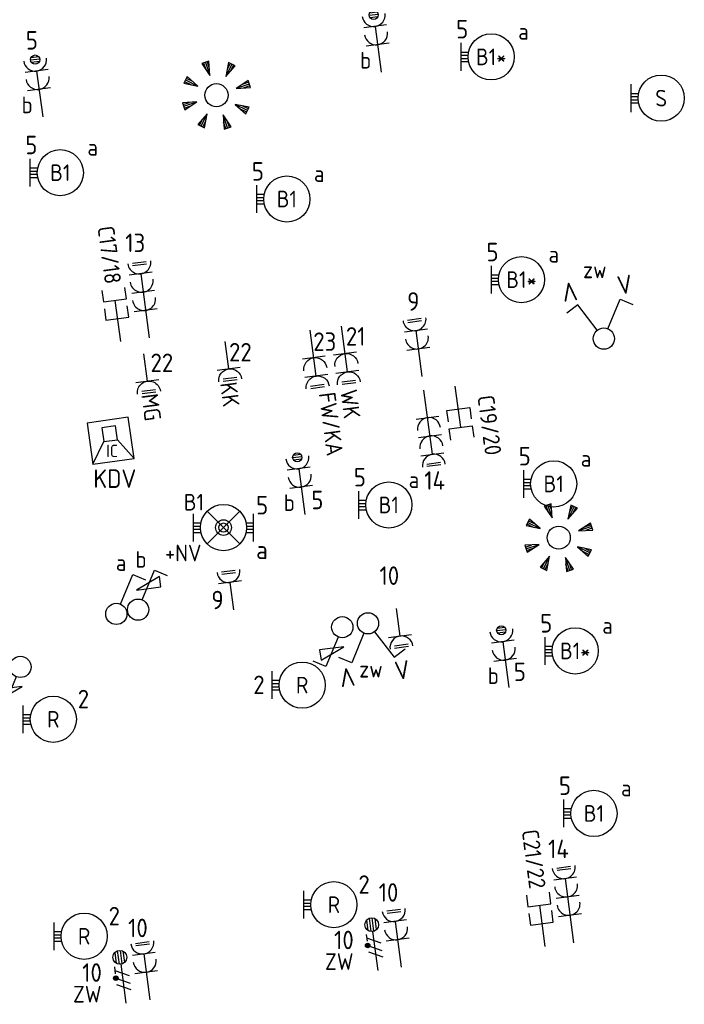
# Model space of a CAD drawing. Header units: millimetres. Extents: x -31842 to 195000, y -27609 to 95000.
# Tile 18 of 21: x 89651 to 96847, y 22337 to 32996. Entities that reach past the tile are written whole.
import ezdxf
from ezdxf.enums import TextEntityAlignment as Align

# ---------------------------------------------------------------- set-up
doc = ezdxf.new("R2010")
doc.units = ezdxf.units.MM
doc.header["$LTSCALE"] = 100
doc.header["$PDMODE"] = 1
for name, color, linetype in [('EB62203-_ATTRIB', 2, 'Continuous'), ('EB62204-_ATTRIB', 2, 'Continuous'), ('EB63101-_ATTRIB', 2, 'Continuous'), ('EB63102-_ATTRIB', 2, 'Continuous'), ('EB63103-_ATTRIB', 2, 'Continuous'), ('EB63106-_ATTRIB', 2, 'Continuous'), ('EB6422--_ATTRIB', 2, 'Continuous'), ('EB6441--_ATTRIB', 2, 'Continuous'), ('EB6531--_ATTRIB', 2, 'Continuous'), ('EL62203-_KRACHT-WCD230', 3, 'Continuous'), ('EL62204-_KRACHT-ASP230', 3, 'Continuous'), ('EL63101-_LICHT-ARM', 3, 'Continuous'), ('EL63102-_LICHT-SCH', 3, 'Continuous'), ('EL63103-_LICHT-WCD230V', 3, 'Continuous'), ('EL63106-_LICHT-WCDPLAF', 3, 'Continuous'), ('EL63501-_NOODVRL-ARM', 3, 'Continuous'), ('EL6422--_INTERCOM', 3, 'Continuous'), ('EL6441--_DATACOM', 3, 'Continuous'), ('EL6531--_ZONWERING', 3, 'Continuous')]:
    doc.layers.add(name, color=color, linetype=linetype)
doc.styles.add('ISO', font='iso.shx', dxfattribs={"height": 220})
doc.styles.add('NORATT', font='iso.shx')
doc.styles.add('NORDIM', font='isocp.shx')

# ---------------------------------------------------------------- blocks, each defined once
blk = doc.blocks.new('ES3W2L')
for p, q in [((-0.75, 3.25), (0.75, 3.25)), ((-0.75, 3), (0.75, 3)), ((1.25, 2), (-1.25, 2)), ((0, 2), (0, -3)), ((1.25, 0), (-1.25, 0))]:
    blk.add_line(p, q)
for centre in [(0, 3.25), (0, 1.25)]:
    blk.add_arc(centre, 1.25, 180, 0)
at = {"style": 'NORATT'}
for tag, flags, p in [('VERMOGEN', 9, (-2.5, 5)), ('GROEP', 8, (0, 5)), ('SCHAK', 8, (2.5, 5)), ('GELIJKI', 9, (5, 5)), ('GELIJK', 9, (5, 5)), ('KAST', 9, (7, 5)), ('TAL', 8, (2.5, 5))]:
    blk.add_attdef(tag, text='', height=1.8, rotation=90, dxfattribs=dict(at, flags=flags)).set_placement(p, align=Align.MIDDLE_CENTER)
at = {"style": 'NORATT', "flags": 8}
blk.add_attdef('DOEL', text='', height=1.8, rotation=90, dxfattribs=at).set_placement((-2.5, 5), align=Align.MIDDLE_LEFT)
at = {"style": 'NORATT'}
for tag, height, flags, p in [('GROEPI', 1.8, 9, (0, 9.5)), ('CODE', 3.5, 8, (0, 4.5)), ('M_CODE', 1.8, 9, (0, 0)), ('VERMOGENI', 1.8, 9, (0, -9.5)), ('DOELI', 1.8, 9, (0, -11.5))]:
    blk.add_attdef(tag, text='', height=height, dxfattribs=dict(at, flags=flags)).set_placement(p, align=Align.MIDDLE_CENTER)
blk = doc.blocks.new('ES3S1-R')
at = {"color": 2}
blk.add_lwpolyline([(0.1, 2.12), (2.75, 2.12), (2.75, 3.25)], close=True, dxfattribs=at)
blk.add_lwpolyline([(0.58, 1), (2.31, 4), (3.61, 3.25)])
blk.add_circle((0, 0), 1.15)
at = {"style": 'NORATT'}
for tag, flags, p in [('SCHAK', 8, (3, 5.5)), ('KAST', 9, (-3, 0.5)), ('M_CODE', 9, (0, 0)), ('DOEL', 9, (-3, -2)), ('GROEP', 9, (-3, -4.5))]:
    blk.add_attdef(tag, text='', height=1.8, dxfattribs=dict(at, flags=flags)).set_placement(p, align=Align.MIDDLE_CENTER)
blk = doc.blocks.new('ES3W2P')
at = {"color": 0}
for p, q in [((0.5, 3.25), (-0.5, 3.25)), ((0.43, 3.5), (-0.43, 3.5)), ((0.43, 3), (-0.43, 3)), ((1.25, 2), (-1.25, 2)), ((0, 2), (0, -3)), ((1.25, 0), (-1.25, 0))]:
    blk.add_line(p, q, dxfattribs=at)
blk.add_circle((0, 3.25), 0.5, dxfattribs=at)
for centre in [(0, 3.25), (0, 1.25)]:
    blk.add_arc(centre, 1.25, 180, 0, dxfattribs=at)
at = {"color": 0, "style": 'NORATT'}
for tag, flags, p in [('VERMOGEN', 9, (-2.5, 4.5)), ('GROEP', 8, (0, 5.5)), ('KAST', 9, (2.5, 4.5)), ('SCHAK', 8, (-1.5, -1.5)), ('TAL', 8, (1.59, -1.64))]:
    blk.add_attdef(tag, text='', height=1.8, rotation=90, dxfattribs=dict(at, flags=flags)).set_placement(p, align=Align.MIDDLE)
at = {"style": 'NORATT', "width": 0.7, "flags": 8}
blk.add_attdef('DOEL', text='', height=1.8, rotation=90, dxfattribs=at).set_placement((-2.5, 5.5), align=Align.MIDDLE_LEFT)
at = {"style": 'NORATT', "flags": 9}
blk.add_attdef('GELIJK', text='', height=1.8, rotation=90, dxfattribs=at).set_placement((5, 5.5), align=Align.MIDDLE_CENTER)
blk.add_attdef('M_CODE', text='', height=1.8, dxfattribs=at).set_placement((0, 0), align=Align.MIDDLE_CENTER)
blk = doc.blocks.new('ES3G10')
for p, q in [((-3.25, -1.5), (-3.25, 1.5)), ((-3.25, 0.52), (-2.44, 0.52)), ((-3.25, 0.17), (-2.49, 0.17)), ((-3.25, -0.17), (-2.49, -0.17)), ((-3.25, -0.52), (-2.44, -0.52))]:
    blk.add_line(p, q)
blk.add_circle((0, 0), 2.5)
at = {"style": 'NORATT', "flags": 9}
blk.add_attdef('GELIJK', text='', height=1.8, dxfattribs=at).set_placement((3.5, 5), align=Align.MIDDLE_CENTER)
at = {"color": 6, "style": 'NORATT'}
for tag, flags, p in [('SCHAK', 8, (3.5, 2.75)), ('A_CODE', 8, (0, 0)), ('GROEP', 8, (-3.5, -2.75)), ('KAST', 9, (3.5, -2.75))]:
    blk.add_attdef(tag, text='', height=1.8, dxfattribs=dict(at, flags=flags)).set_placement(p, align=Align.MIDDLE)
blk = doc.blocks.new('ES111352')
at = {"color": 0}
blk.add_line((0, 1.5), (0, -3), dxfattribs=at)
for points in [[(-1.25, 2.75), (-1.25, 1.5), (1.25, 1.5), (1.25, 2.75)], [(-1.25, 0.75), (-1.25, -0.5), (1.25, -0.5), (1.25, 0.75)]]:
    blk.add_lwpolyline(points, dxfattribs=at)
at = {"color": 0, "style": 'NORATT', "flags": 8}
blk.add_attdef('NUMMER1', text='', height=1.8, rotation=90, dxfattribs=at).set_placement((-1.5, 4.5), align=Align.MIDDLE_LEFT)
at = {"style": 'NORATT', "flags": 8}
blk.add_attdef('NUMMER', text='', height=1.8, rotation=90, dxfattribs=at).set_placement((1.5, 4.5), align=Align.MIDDLE_LEFT)
at = {"style": 'NORATT'}
for tag, flags, p in [('CODE', 9, (1, 3.5)), ('PANEEL', 9, (0, 3)), ('GRP', 8, (0, -5)), ('RUIMTE', 9, (0, -7.5))]:
    blk.add_attdef(tag, text='', height=1.8, dxfattribs=dict(at, flags=flags)).set_placement(p, align=Align.MIDDLE_LEFT)
at = {"style": 'NORATT', "flags": 8}
blk.add_attdef('M_CODE', text='', height=1.8, dxfattribs=at).set_placement((0, 0), align=Align.MIDDLE_CENTER)
blk = doc.blocks.new('ES652141')
for p, q in [((-0.2, 3.75), (-0.2, 3)), ((0, 3.75), (0, 2.25)), ((0.2, 3.75), (0.2, 3)), ((-2.79, 2.51), (-2.26, 1.98)), ((-2.65, 2.65), (-1.59, 1.59)), ((-2.51, 2.79), (-1.98, 2.26)), ((2.65, 2.65), (1.59, 1.59)), ((2.51, 2.79), (1.98, 2.26)), ((2.79, 2.51), (2.26, 1.98)), ((-3.75, 0.2), (-3, 0.2)), ((-3.75, 0), (-2.25, 0)), ((3.75, 0), (2.25, 0)), ((3.75, 0.2), (3, 0.2)), ((-3.75, -0.2), (-3, -0.2)), ((3.75, -0.2), (3, -0.2)), ((-2.79, -2.51), (-2.26, -1.98)), ((-2.65, -2.65), (-1.59, -1.59)), ((2.65, -2.65), (1.59, -1.59)), ((2.79, -2.51), (2.26, -1.98)), ((-2.51, -2.79), (-1.98, -2.26)), ((-0.2, -3.75), (-0.2, -3)), ((0, -3.75), (0, -2.25)), ((0.2, -3.75), (0.2, -3)), ((2.51, -2.79), (1.98, -2.26))]:
    blk.add_line(p, q)
for points in [[(0, 2.25), (0.4, 3.75), (-0.4, 3.75)], [(-1.59, 1.59), (-2.37, 2.93), (-2.93, 2.37)], [(1.59, 1.59), (2.93, 2.37), (2.37, 2.93)], [(-2.25, 0), (-3.75, 0.4), (-3.75, -0.4)], [(2.25, 0), (3.75, -0.4), (3.75, 0.4)], [(-1.59, -1.59), (-2.93, -2.37), (-2.37, -2.93)], [(1.59, -1.59), (2.37, -2.93), (2.93, -2.37)], [(0, -2.25), (-0.4, -3.75), (0.4, -3.75)]]:
    blk.add_lwpolyline(points, close=True)
blk.add_circle((0, 0), 1.25)
at = {"style": 'NORATT'}
blk.add_attdef('NUMMER', text='', height=1.8, dxfattribs=at).set_placement((0, 5), align=Align.MIDDLE)
for tag, flags, p in [('CODE', 9, (1, 3.5)), ('PANEEL', 9, (0, 3)), ('GRP', 8, (0, -5)), ('RUIMTE', 9, (0, -7.5))]:
    blk.add_attdef(tag, text='', height=1.8, dxfattribs=dict(at, flags=flags)).set_placement(p, align=Align.MIDDLE_LEFT)
at = {"style": 'NORATT', "flags": 8}
blk.add_attdef('M_CODE', text='', height=1.8, dxfattribs=at).set_placement((0, 0), align=Align.MIDDLE_CENTER)
blk = doc.blocks.new('ES3W1L')
for p, q in [((-0.75, 1.25), (0.75, 1.25)), ((1.25, 0), (-1.25, 0)), ((-0.75, 1), (0.75, 1)), ((0, 0), (0, -3))]:
    blk.add_line(p, q)
blk.add_arc((0, 1.25), 1.25, 180, 0)
at = {"style": 'NORATT'}
for tag, flags, p in [('VERMOGEN', 9, (-2.5, 3)), ('GROEP', 8, (0, 3)), ('SCHAK', 8, (2.5, 3)), ('GELIJK', 9, (5, 3)), ('KAST', 9, (7, 3)), ('TAL', 8, (2.5, 3))]:
    blk.add_attdef(tag, text='', height=1.8, rotation=90, dxfattribs=dict(at, flags=flags)).set_placement(p, align=Align.MIDDLE_CENTER)
at = {"style": 'NORATT', "flags": 8}
blk.add_attdef('DOEL', text='', height=1.8, rotation=90, dxfattribs=at).set_placement((-2.5, 3), align=Align.MIDDLE_LEFT)
at = {"style": 'NORATT', "flags": 9}
blk.add_attdef('M_CODE', text='', height=1.8, dxfattribs=at).set_placement((0, 0), align=Align.MIDDLE_CENTER)
blk = doc.blocks.new('ES3S1')
blk.add_lwpolyline([(0.58, 1), (2.31, 4), (3.61, 3.25)])
blk.add_circle((0, 0), 1.15)
at = {"style": 'NORATT'}
for tag, flags, p in [('SCHAK', 8, (3, 5.5)), ('KAST', 9, (-3, 0.5)), ('M_CODE', 9, (0, 0)), ('DOEL', 9, (-3, -2)), ('GROEP', 9, (-3, -4.5))]:
    blk.add_attdef(tag, text='', height=1.8, dxfattribs=dict(at, flags=flags)).set_placement(p, align=Align.MIDDLE_CENTER)
blk = doc.blocks.new('ES3W3L')
at = {"color": 2}
for p, q in [((-0.75, 5.25), (0.75, 5.25)), ((-0.75, 5), (0.75, 5))]:
    blk.add_line(p, q, dxfattribs=at)
at = {"color": 0}
for p, q in [((1.25, 4), (-1.25, 4)), ((0, 4), (0, -3)), ((1.25, 2), (-1.25, 2)), ((1.25, 0), (-1.25, 0))]:
    blk.add_line(p, q, dxfattribs=at)
for centre in [(0, 5.25), (0, 3.25), (0, 1.25)]:
    blk.add_arc(centre, 1.25, 180, 0, dxfattribs=at)
at = {"style": 'NORATT'}
for tag, flags, p in [('VERMOGEN', 9, (-2.5, 7)), ('GROEP', 8, (0, 7)), ('SCHAK', 8, (2.5, 7)), ('GELIJK', 9, (5, 7)), ('KAST', 9, (7, 7)), ('TAL', 8, (2.5, 7))]:
    blk.add_attdef(tag, text='', height=1.8, rotation=90, dxfattribs=dict(at, flags=flags)).set_placement(p, align=Align.MIDDLE_CENTER)
at = {"style": 'NORATT', "flags": 8}
blk.add_attdef('DOEL', text='', height=1.8, rotation=90, dxfattribs=at).set_placement((-2.5, 7), align=Align.MIDDLE_LEFT)
at = {"style": 'NORATT', "flags": 9}
blk.add_attdef('M_CODE', text='', height=1.8, dxfattribs=at).set_placement((0, 0), align=Align.MIDDLE_CENTER)
blk = doc.blocks.new('ES3SZ')
at = {"color": 0}
for points in [[(-0.58, 1), (-2.31, 4), (-3.61, 3.25)], [(0.58, 1), (2.31, 4), (3.61, 3.25)]]:
    blk.add_lwpolyline(points, dxfattribs=at)
blk.add_circle((0, 0), 1.15, dxfattribs=at)
blk.add_point((0, 0), dxfattribs=at)
blk.add_point((0, 0), dxfattribs=at)
at = {"color": 2, "style": 'ISO'}
blk.add_text('V', height=2, rotation=180, dxfattribs=at).set_placement((-3, 5.5), align=Align.MIDDLE_CENTER)
blk.add_text('V', height=2, dxfattribs=at).set_placement((3, 5.5), align=Align.MIDDLE_CENTER)
at = {"style": 'NORATT'}
for tag, flags, p in [('SCHAK', 8, (3, 5.5)), ('KAST', 9, (-3, 0.5)), ('M_CODE', 8, (0, 0)), ('DOEL', 9, (-3, -2)), ('GROEP', 9, (-3, -4.5))]:
    blk.add_attdef(tag, text='', height=1.8, dxfattribs=dict(at, flags=flags)).set_placement(p, align=Align.MIDDLE_CENTER)
for tag, flags, p in [('CODE', 9, (1, 3.5)), ('PANEEL', 9, (0, 3)), ('GRP', 8, (0, -5)), ('RUIMTE', 9, (0, -7.5))]:
    blk.add_attdef(tag, text='', height=1.8, dxfattribs=dict(at, flags=flags)).set_placement(p, align=Align.MIDDLE_LEFT)
blk = doc.blocks.new('ES111605')
at = {"color": 0}
for p, q in [((0, 1), (3, 3)), ((0, -1), (0, 1)), ((-2, -1), (-2, -1)), ((3, -3), (0, -1))]:
    blk.add_line(p, q, dxfattribs=at)
for points in [[(3, 3), (-3, 3), (-3, -3), (3, -3)], [(-2, 1), (-2, -1), (0, -1), (0, 1)]]:
    blk.add_lwpolyline(points, close=True, dxfattribs=at)
at = {"color": 0, "style": 'NORATT', "flags": 8}
for tag, p in [('NUMMER', (5, 0)), ('CODE', (1.5, 0))]:
    blk.add_attdef(tag, text='', height=1.8, rotation=270, dxfattribs=at).set_placement(p, align=Align.MIDDLE)
at = {"style": 'NORATT'}
for tag, flags, p in [('PANEEL', 9, (0, 3)), ('GRP', 8, (0, -5)), ('RUIMTE', 9, (0, -7.5))]:
    blk.add_attdef(tag, text='', height=1.8, dxfattribs=dict(at, flags=flags)).set_placement(p, align=Align.MIDDLE_LEFT)
at = {"style": 'NORATT', "flags": 8}
blk.add_attdef('M_CODE', text='', height=1.8, dxfattribs=at).set_placement((0, 0), align=Align.MIDDLE_CENTER)
blk = doc.blocks.new('ES3X5')
at = {"color": 0}
for p, q in [((-0.45, 1.4), (-0.45, 2.6)), ((-0.15, 1.27), (-0.15, 2.73)), ((0.15, 1.27), (0.15, 2.73)), ((0.45, 1.4), (0.45, 2.6)), ((0, 1.25), (0, -3))]:
    blk.add_line(p, q, dxfattribs=at)
at = {"color": 1}
for p, q in [((-0.88, -0.38), (-0.88, 0.01)), ((-0.78, -0.42), (-0.78, 0.06)), ((-0.73, 1.04), (-0.73, 0.3)), ((-0.73, 0.67), (0.73, -0.07)), ((-0.69, -0.42), (-0.69, 0.06)), ((-0.59, -0.38), (-0.59, 0.01)), ((-0.73, -0.18), (0.73, -0.92)), ((-0.73, -0.88), (0.73, -1.62))]:
    blk.add_line(p, q, dxfattribs=at)
at = {"color": 0}
blk.add_circle((0, 2), 0.75, dxfattribs=at)
at = {"color": 1}
blk.add_circle((-0.73, -0.18), 0.245, dxfattribs=at)
at = {"style": 'NORATT'}
for tag, flags, p in [('VERMOGEN', 9, (-2.5, 4.5)), ('GROEP', 8, (0, 4.5)), ('SCHAK', 8, (2.5, 4.5)), ('KAST', 9, (7, 4.5)), ('DOEL', 8, (-2.5, 1))]:
    blk.add_attdef(tag, text='', height=1.8, rotation=90, dxfattribs=dict(at, flags=flags)).set_placement(p, align=Align.MIDDLE_LEFT)
for tag, flags, p in [('GELIJK', 9, (5, 4.5)), ('TAL', 8, (2.5, 4.5))]:
    blk.add_attdef(tag, text='', height=1.8, rotation=90, dxfattribs=dict(at, flags=flags)).set_placement(p, align=Align.MIDDLE_CENTER)
at = {"style": 'NORATT', "flags": 9}
blk.add_attdef('M_CODE', text='', height=1.8, dxfattribs=at).set_placement((0, 0), align=Align.MIDDLE_CENTER)
blk = doc.blocks.new('EJ3T01')
at = {"color": 0}
for p, q in [((-3.25, -1.5), (-3.25, 1.5)), ((-1.77, 1.77), (1.77, -1.77)), ((1.77, 1.77), (-1.77, -1.77)), ((3.25, -1.5), (3.25, 1.5)), ((-3.25, 0.52), (-2.44, 0.52)), ((-3.25, 0.17), (-2.49, 0.17)), ((2.44, 0.52), (3.25, 0.52)), ((2.49, 0.17), (3.25, 0.17)), ((-3.25, -0.17), (-2.49, -0.17)), ((-3.25, -0.52), (-2.44, -0.52)), ((2.44, -0.52), (3.25, -0.52)), ((2.49, -0.17), (3.25, -0.17))]:
    blk.add_line(p, q, dxfattribs=at)
blk.add_lwpolyline([(1.77, -1.77), (1.75, -1.75)], dxfattribs=at)
for radius in [2.5, 0.85, 0.5]:
    blk.add_circle((0, 0), radius, dxfattribs=at)
at = {"style": 'NORATT', "flags": 9}
blk.add_attdef('GELIJK', text='', height=1.8, dxfattribs=at).set_placement((3.5, 5), align=Align.MIDDLE_CENTER)
at = {"color": 0, "style": 'NORATT'}
for tag, flags, p in [('A_CODE', 8, (-3.5, 2.75)), ('SCHAK', 8, (3.5, 2.75)), ('GROEP', 8, (-3.5, -2.75)), ('KAST', 9, (3.5, -2.75))]:
    blk.add_attdef(tag, text='', height=1.8, dxfattribs=dict(at, flags=flags)).set_placement(p, align=Align.MIDDLE)

msp = doc.modelspace()

# ---------------------------------------------------------------- block references
at = {"layer": 'EL62203-_KRACHT-WCD230'}
ref = msp.add_blockref('ES3W2L', (92836, 29337, -13800), dxfattribs=dict(at, xscale=-100.0000000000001, yscale=100.0000000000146, zscale=100, rotation=187.4999999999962))
ref.add_attrib('DOEL', 'FW/KA', dxfattribs={"layer": 'EB62203-_ATTRIB', "color": 1, "height": 180, "rotation": 277.5, "style": 'NORATT', "flags": 8}).set_placement((93067, 28277), align=Align.MIDDLE_RIGHT)
ref = msp.add_blockref('ES3W2L', (93173, 29382), dxfattribs=dict(at, xscale=-100.0000000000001, yscale=100.0000000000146, zscale=100, rotation=187.4999999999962))
ref.add_attrib('DOEL', 'WK', dxfattribs={"layer": 'EB62203-_ATTRIB', "color": 1, "height": 180, "rotation": 277.5, "style": 'NORATT', "flags": 8}).set_placement((93252, 28681), align=Align.MIDDLE_RIGHT)
at = {"layer": 'EL62204-_KRACHT-ASP230'}
ref = msp.add_blockref('ES3X5', (93489, 23001, -16800), dxfattribs=dict(at, xscale=99.99999999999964, yscale=99.99999999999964, zscale=99.99999999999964, rotation=7.499999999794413))
ref.add_attrib('DOEL', 'ZW', dxfattribs={"layer": 'EB62204-_ATTRIB', "color": 1, "height": 180, "style": 'NORATT', "flags": 8}).set_placement((92957, 22800, -16800), align=Align.MIDDLE_LEFT)
ref = msp.add_blockref('ES3X5', (90762, 22648, -16800), dxfattribs=dict(at, xscale=99.99999999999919, yscale=99.99999999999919, zscale=99.99999999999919, rotation=7.499999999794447))
ref.add_attrib('DOEL', 'ZW', dxfattribs={"layer": 'EB62204-_ATTRIB', "color": 1, "height": 180, "style": 'NORATT', "flags": 8}).set_placement((90229, 22447, -16800), align=Align.MIDDLE_LEFT)
at = {"layer": 'EL63101-_LICHT-ARM'}
ref = msp.add_blockref('ES3G10', (94756, 32594, -14200), dxfattribs=dict(at, xscale=100, yscale=100, zscale=100))
ref.add_attrib('A_CODE', 'B1*', dxfattribs={"layer": 'EB63101-_ATTRIB', "color": 1, "height": 180, "style": 'NORATT', "flags": 8}).set_placement((94756, 32594, -14200), align=Align.MIDDLE)
ref.add_attrib('SCHAK', 'a', dxfattribs={"layer": 'EB63101-_ATTRIB', "color": 1, "height": 180, "style": 'NORATT', "flags": 8}).set_placement((95106, 32869, -14200), align=Align.MIDDLE)
at = {"layer": 'EL63101-_LICHT-ARM', "xscale": 100.0000000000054, "yscale": 100.0000000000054, "zscale": 100.0000000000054, "rotation": 288.7499999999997}
for p in [(91782, 32179, -14200), (95488, 27389, -31000)]:
    msp.add_blockref('ES652141', p, dxfattribs=at)
at = {"layer": 'EL63101-_LICHT-ARM'}
ref = msp.add_blockref('ES3G10', (96597, 32147, -14200), dxfattribs=dict(at, xscale=100, yscale=100, zscale=100))
ref.add_attrib('A_CODE', 'S', dxfattribs={"layer": 'EB63101-_ATTRIB', "color": 1, "height": 180, "style": 'NORATT', "flags": 8}).set_placement((96597, 32147, -14200), align=Align.MIDDLE)
ref = msp.add_blockref('ES3G10', (90091, 31340, -14200), dxfattribs=dict(at, xscale=100, yscale=100, zscale=100))
ref.add_attrib('A_CODE', 'B1', dxfattribs={"layer": 'EB63101-_ATTRIB', "color": 1, "height": 180, "style": 'NORATT', "flags": 8}).set_placement((90091, 31340, -14200), align=Align.MIDDLE)
ref.add_attrib('SCHAK', 'a', dxfattribs={"layer": 'EB63101-_ATTRIB', "color": 1, "height": 180, "style": 'NORATT', "flags": 8}).set_placement((90441, 31615, -14200), align=Align.MIDDLE)
ref = msp.add_blockref('ES3G10', (92544, 31055, -14200), dxfattribs=dict(at, xscale=100, yscale=100, zscale=100))
ref.add_attrib('A_CODE', 'B1', dxfattribs={"layer": 'EB63101-_ATTRIB', "color": 1, "height": 180, "style": 'NORATT', "flags": 8}).set_placement((92544, 31055, -14200), align=Align.MIDDLE)
ref.add_attrib('SCHAK', 'a', dxfattribs={"layer": 'EB63101-_ATTRIB', "color": 1, "height": 180, "style": 'NORATT', "flags": 8}).set_placement((92894, 31330, -14200), align=Align.MIDDLE)
ref = msp.add_blockref('ES3G10', (95084, 30182, -14200), dxfattribs=dict(at, xscale=100, yscale=100, zscale=100))
ref.add_attrib('A_CODE', 'B1*', dxfattribs={"layer": 'EB63101-_ATTRIB', "color": 1, "height": 180, "style": 'NORATT', "flags": 8}).set_placement((95084, 30182, -14200), align=Align.MIDDLE)
ref.add_attrib('SCHAK', 'a', dxfattribs={"layer": 'EB63101-_ATTRIB', "color": 1, "height": 180, "style": 'NORATT', "flags": 8}).set_placement((95434, 30457, -14200), align=Align.MIDDLE)
ref = msp.add_blockref('ES3G10', (95433, 27971, -14200), dxfattribs=dict(at, xscale=100, yscale=100, zscale=100))
ref.add_attrib('A_CODE', 'B1', dxfattribs={"layer": 'EB63101-_ATTRIB', "color": 1, "height": 180, "style": 'NORATT', "flags": 8}).set_placement((95433, 27971, -14200), align=Align.MIDDLE)
ref.add_attrib('SCHAK', 'a', dxfattribs={"layer": 'EB63101-_ATTRIB', "color": 1, "height": 180, "style": 'NORATT', "flags": 8}).set_placement((95783, 28246, -14200), align=Align.MIDDLE)
ref = msp.add_blockref('ES3G10', (93648, 27743, -14200), dxfattribs=dict(at, xscale=100, yscale=100, zscale=100))
ref.add_attrib('A_CODE', 'B1', dxfattribs={"layer": 'EB63101-_ATTRIB', "color": 1, "height": 180, "style": 'NORATT', "flags": 8}).set_placement((93648, 27743, -14200), align=Align.MIDDLE)
ref.add_attrib('SCHAK', 'a', dxfattribs={"layer": 'EB63101-_ATTRIB', "color": 1, "height": 180, "style": 'NORATT', "flags": 8}).set_placement((93920, 28016, -14200), align=Align.MIDDLE)
ref = msp.add_blockref('ES3G10', (95666, 26163, -14200), dxfattribs=dict(at, xscale=100, yscale=100, zscale=100))
ref.add_attrib('A_CODE', 'B1*', dxfattribs={"layer": 'EB63101-_ATTRIB', "color": 1, "height": 180, "style": 'NORATT', "flags": 8}).set_placement((95666, 26163, -14200), align=Align.MIDDLE)
ref.add_attrib('SCHAK', 'a', dxfattribs={"layer": 'EB63101-_ATTRIB', "color": 1, "height": 180, "style": 'NORATT', "flags": 8}).set_placement((96016, 26438, -14200), align=Align.MIDDLE)
ref = msp.add_blockref('ES3G10', (92710, 25793, -14000), dxfattribs=dict(at, xscale=100, yscale=100, zscale=100))
ref.add_attrib('A_CODE', 'R', dxfattribs={"layer": 'EB63101-_ATTRIB', "color": 1, "height": 180, "style": 'NORATT', "flags": 8}).set_placement((92710, 25793, -14000), align=Align.MIDDLE)
ref = msp.add_blockref('ES3G10', (90015, 25423, -14000), dxfattribs=dict(at, xscale=100, yscale=100, zscale=100))
ref.add_attrib('A_CODE', 'R', dxfattribs={"layer": 'EB63101-_ATTRIB', "color": 1, "height": 180, "style": 'NORATT', "flags": 8}).set_placement((90015, 25423, -14000), align=Align.MIDDLE)
ref = msp.add_blockref('ES3G10', (95869, 24404, -14200), dxfattribs=dict(at, xscale=100, yscale=100, zscale=100))
ref.add_attrib('A_CODE', 'B1', dxfattribs={"layer": 'EB63101-_ATTRIB', "color": 1, "height": 180, "style": 'NORATT', "flags": 8}).set_placement((95869, 24404, -14200), align=Align.MIDDLE)
ref.add_attrib('SCHAK', 'a', dxfattribs={"layer": 'EB63101-_ATTRIB', "color": 1, "height": 180, "style": 'NORATT', "flags": 8}).set_placement((96219, 24679, -14200), align=Align.MIDDLE)
ref = msp.add_blockref('ES3G10', (93053, 23416, -14000), dxfattribs=dict(at, xscale=100, yscale=100, zscale=100))
ref.add_attrib('A_CODE', 'R', dxfattribs={"layer": 'EB63101-_ATTRIB', "color": 1, "height": 180, "style": 'NORATT', "flags": 8}).set_placement((93053, 23416, -14000), align=Align.MIDDLE)
ref = msp.add_blockref('ES3G10', (90349, 23074, -14000), dxfattribs=dict(at, xscale=100, yscale=100, zscale=100))
ref.add_attrib('A_CODE', 'R', dxfattribs={"layer": 'EB63101-_ATTRIB', "color": 1, "height": 180, "style": 'NORATT', "flags": 8}).set_placement((90349, 23074, -14000), align=Align.MIDDLE)
at = {"layer": 'EL63102-_LICHT-SCH'}
ref = msp.add_blockref('ES3S1-R', (90933, 26610, -16800), dxfattribs=dict(at, xscale=99.99999999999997, yscale=99.99999999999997, zscale=99.99999999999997, rotation=7.499999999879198))
ref.add_attrib('SCHAK', 'b', dxfattribs={"layer": 'EB63102-_ATTRIB', "color": 1, "height": 180, "style": 'NORATT', "flags": 8}).set_placement((90965, 27153, -16800), align=Align.MIDDLE_CENTER)
ref = msp.add_blockref('ES3S1', (90698, 26564, -16800), dxfattribs=dict(at, xscale=100, yscale=100, zscale=100, rotation=7.499999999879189))
ref.add_attrib('SCHAK', 'a', dxfattribs={"layer": 'EB63102-_ATTRIB', "color": 1, "height": 180, "style": 'NORATT', "flags": 8}).set_placement((90749, 27119, -16800), align=Align.MIDDLE_CENTER)
for p, xscale, yscale, zscale, rotation in [((93144, 26420, 150), 100.0000000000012, 100.0000000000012, 100.0000000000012, 187.5000000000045), ((89659, 25990), 100.0000000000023, 100.0000000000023, 100.0000000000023, 187.5000000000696)]:
    msp.add_blockref('ES3S1-R', p, dxfattribs=dict(at, xscale=xscale, yscale=yscale, zscale=zscale, rotation=rotation))
ref = msp.add_blockref('ES3SZ', (93423, 26462, -15600), dxfattribs=dict(at, xscale=100, yscale=100, zscale=100, rotation=187.5000000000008))
ref.add_attrib('SCHAK', 'zw', dxfattribs={"layer": 'EB63102-_ATTRIB', "color": 1, "height": 180, "style": 'NORATT', "flags": 8}).set_placement((93454, 25965, -15600), align=Align.MIDDLE_CENTER)
at = {"layer": 'EL63103-_LICHT-WCD230V'}
for name, p, xscale, yscale, zscale, rotation in [('ES3W3L', (91014, 29849, 15750), 99.99999999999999, 99.99999999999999, 99.99999999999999, 7.499999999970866), ('ES3W2L', (93968, 29432, -15750), 100, 100, 100, 7.500000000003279), ('ES3W3L', (94067, 28688), 100, 100, 100, 187.4999999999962), ('ES3W1L', (91928, 26904), 100.0000000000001, 100.0000000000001, 100.0000000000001, 7.499999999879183), ('ES3W1L', (93769, 26324, -15750), 99.99999999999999, 99.99999999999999, 99.99999999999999, 187.4999999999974), ('ES3W3L', (95610, 23302, 15750), 99.99999999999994, 99.99999999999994, 99.99999999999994, 7.499999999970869), ('ES3W2L', (93743, 23036), 100.0000000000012, 100.0000000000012, 100.0000000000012, 7.49999999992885), ('ES3W2L', (91021, 22685), 100.000000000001, 100.000000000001, 100.000000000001, 7.499999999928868)]:
    msp.add_blockref(name, p, dxfattribs=dict(at, xscale=xscale, yscale=yscale, zscale=zscale, rotation=rotation))
ref = msp.add_blockref('ES3W1L', (91914, 29216, -15750), dxfattribs=dict(at, xscale=-100.0000000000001, yscale=100.0000000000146, zscale=100, rotation=187.4999999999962))
ref.add_attrib('DOEL', 'KK', dxfattribs={"layer": 'EB63103-_ATTRIB', "color": 1, "height": 180, "rotation": 277.5, "style": 'NORATT', "flags": 8}).set_placement((91944, 28808, -15750), align=Align.MIDDLE_RIGHT)
ref = msp.add_blockref('ES3W1L', (91034, 29083, -15750), dxfattribs=dict(at, xscale=-99.99999999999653, yscale=100.0000000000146, zscale=100, rotation=187.4999999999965))
ref.add_attrib('DOEL', 'MG', dxfattribs={"layer": 'EB63103-_ATTRIB', "color": 1, "height": 180, "rotation": 277.5, "style": 'NORATT', "flags": 8}).set_placement((91095, 28655, -15750), align=Align.MIDDLE_RIGHT)
at = {"layer": 'EL63106-_LICHT-WCDPLAF'}
ref = msp.add_blockref('ES3W2P', (93526, 32725, -10800), dxfattribs=dict(at, xscale=100, yscale=100, zscale=100, rotation=7.499999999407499))
ref.add_attrib('SCHAK', 'b', dxfattribs={"layer": 'EB63106-_ATTRIB', "color": 1, "height": 180, "style": 'NORATT', "flags": 8}).set_placement((93397, 32557, -10800), align=Align.MIDDLE)
ref = msp.add_blockref('ES3W2P', (89861, 32242, -10800), dxfattribs=dict(at, xscale=100, yscale=100, zscale=100, rotation=7.499999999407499))
ref.add_attrib('SCHAK', 'b', dxfattribs={"layer": 'EB63106-_ATTRIB', "color": 1, "height": 180, "style": 'NORATT', "flags": 8}).set_placement((89732, 32074, -10800), align=Align.MIDDLE)
ref = msp.add_blockref('ES3W2P', (92699, 27936, -10800), dxfattribs=dict(at, xscale=100.0000000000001, yscale=100.0000000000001, zscale=100.0000000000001, rotation=7.499999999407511))
ref.add_attrib('SCHAK', 'b', dxfattribs={"layer": 'EB63106-_ATTRIB', "color": 1, "height": 180, "style": 'NORATT', "flags": 8}).set_placement((92570, 27768, -10800), align=Align.MIDDLE)
ref = msp.add_blockref('ES3W2P', (94908, 26064, -10800), dxfattribs=dict(at, xscale=100.0000000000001, yscale=100.0000000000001, zscale=100.0000000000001, rotation=7.499999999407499))
ref.add_attrib('SCHAK', 'b', dxfattribs={"layer": 'EB63106-_ATTRIB', "color": 1, "height": 180, "style": 'NORATT', "flags": 8}).set_placement((94779, 25895, -10800), align=Align.MIDDLE)
at = {"layer": 'EL63501-_NOODVRL-ARM'}
ref = msp.add_blockref('EJ3T01', (91858, 27498, -14200), dxfattribs=dict(at, xscale=100, yscale=100, zscale=100))
ref.add_attrib('A_CODE', 'B1', dxfattribs={"layer": '0', "color": 1, "height": 180, "style": 'NORATT', "flags": 8}).set_placement((91538, 27773, -14200), align=Align.MIDDLE)
ref.add_attrib('GROEP', '+NV', dxfattribs={"layer": '0', "color": 1, "height": 180, "style": 'NORATT', "flags": 8}).set_placement((91422, 27223, -14200), align=Align.MIDDLE)
at = {"layer": 'EL6422--_INTERCOM'}
ref = msp.add_blockref('ES111605', (90635, 28439, -31000), dxfattribs=dict(at, xscale=74.99999999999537, yscale=74.99999999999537, zscale=74.99999999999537, rotation=278.0648633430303))
ref.add_attrib('CODE', 'IC', dxfattribs={"layer": 'EB6422--_ATTRIB', "color": 1, "height": 135, "style": 'NORATT', "flags": 8}).set_placement((90651, 28328, -31000), align=Align.MIDDLE)
at = {"layer": 'EL6441--_DATACOM'}
ref = msp.add_blockref('ES111352', (90702, 29809), dxfattribs=dict(at, xscale=100.0000000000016, yscale=100.0000000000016, zscale=100.0000000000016, rotation=7.499999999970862))
ref.add_attrib('NUMMER1', 'C17/18', dxfattribs={"layer": 'EB6441--_ATTRIB', "color": 1, "height": 180, "rotation": 277.5, "style": 'NORATT', "flags": 8}).set_placement((90664, 30138), align=Align.MIDDLE_RIGHT)
ref = msp.add_blockref('ES111352', (94407, 28733), dxfattribs=dict(at, xscale=-100.0000000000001, yscale=100.0000000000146, zscale=100, rotation=187.4999999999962))
ref.add_attrib('NUMMER1', 'C19/20', dxfattribs={"layer": 'EB6441--_ATTRIB', "color": 1, "height": 180, "rotation": 277.5, "style": 'NORATT', "flags": 8}).set_placement((94781, 28283), align=Align.MIDDLE_RIGHT)
ref = msp.add_blockref('ES111352', (95298, 23261), dxfattribs=dict(at, xscale=100.0000000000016, yscale=100.0000000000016, zscale=100.0000000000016, rotation=7.499999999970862))
ref.add_attrib('NUMMER1', 'C21/22', dxfattribs={"layer": 'EB6441--_ATTRIB', "color": 1, "height": 180, "rotation": 277.5, "style": 'NORATT', "flags": 8}).set_placement((95260, 23590), align=Align.MIDDLE_RIGHT)
at = {"layer": 'EL6531--_ZONWERING'}
ref = msp.add_blockref('ES3SZ', (95976, 29544, -16800), dxfattribs=dict(at, xscale=99.99999999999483, yscale=99.99999999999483, zscale=99.99999999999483, rotation=7.500000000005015))
ref.add_attrib('SCHAK', 'zw', dxfattribs={"layer": 'EB6531--_ATTRIB', "color": 1, "height": 180, "style": 'NORATT', "flags": 8}).set_placement((95878, 30288, -16800), align=Align.MIDDLE)

# ---------------------------------------------------------------- texts
at = {"layer": 'EL63101-_LICHT-ARM', "color": 1, "style": 'NORDIM'}
for s, p in [('5', (94377, 32793, -32550)), ('5', (89718, 32673, -32550)), ('5', (89712, 31540, -32550)), ('5', (92165, 31254, -32550)), ('5', (94705, 30381, -32550)), ('5', (95054, 28171, -32550)), ('5', (93269, 27943, -32550)), ('KDV', (90449, 27928, -32550)), ('5', (92211, 27640, -16600)), ('5', (92809, 27697, -35150)), ('a', (92211, 27157, -16600)), ('5', (95287, 26362, -32550)), ('5', (95001, 25837, -35150)), ('2', (92180, 25696, -16400)), ('2', (90280, 25542, -16400)), ('5', (95490, 24604, -32550)), ('2', (93319, 23534, -16400)), ('2', (90614, 23192, -16400))]:
    msp.add_text(s, height=200, dxfattribs=at).set_placement(p)
at = {"layer": 'EL63103-_LICHT-WCD230V', "color": 7, "style": 'NORDIM'}
for s, p in [('13', (90794, 30481, -33400)), ('9', (93847, 29846, -33400)), ('21', (93183, 29468, -33400)), ('23', (92830, 29411, -33400)), ('22', (91918, 29297, -33400)), ('22', (91068, 29182, -33400)), ('14', (94032, 27908, -33400)), ('10', (93547, 26878, -33400)), ('9', (91727, 26614, -33400)), ('14', (95372, 23920, -33400)), ('10', (93538, 23449, -33400)), ('10', (90825, 23064, -33400)), ('10', (93055, 22934, -33400)), ('10', (90328, 22581, -33400))]:
    msp.add_text(s, height=200, dxfattribs=at).set_placement(p)

doc.saveas('drawing.dxf')
